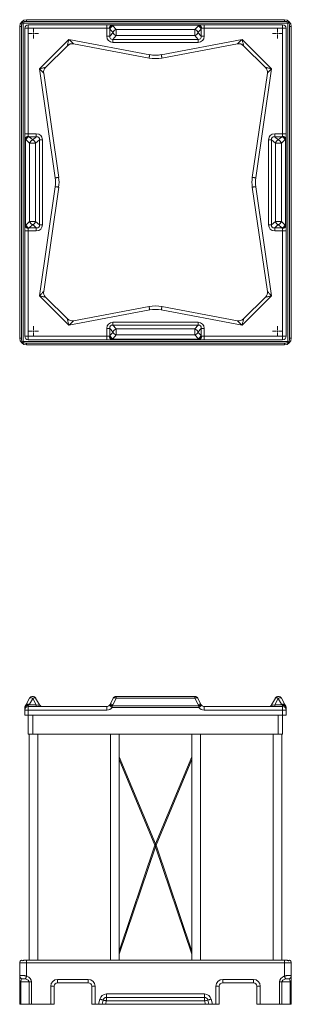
# Model space of a CAD drawing. Header units: inches. Extents: x 71 to 274, y 27 to 189.
# Tile 1 of 4: x 71 to 110, y 27 to 170. Entities that reach past the tile are written whole.
import ezdxf

# ---------------------------------------------------------------- set-up
doc = ezdxf.new("R2010")
doc.units = ezdxf.units.IN
doc.header["$MEASUREMENT"] = 0

# ---------------------------------------------------------------- blocks, each defined once
blk = doc.blocks.new('SW_CENTERMARKSYMBOL_0')
at = {"color": 0, "linetype": 'Continuous', "lineweight": 0}
for p, q in [((-0.2, 0), (-0.72, 0)), ((0, 0), (-0.1, 0)), ((0, 0.2), (0, 0.72)), ((0, 0), (0, 0.1)), ((0, 0), (0, -0.1)), ((0, 0), (0.1, 0)), ((0.2, 0), (0.72, 0)), ((0, -0.2), (0, -0.72))]:
    blk.add_line(p, q, dxfattribs=at)
blk = doc.blocks.new('SW_CENTERMARKSYMBOL_1')
at = {"color": 0, "linetype": 'Continuous', "lineweight": 0}
for p, q in [((-0.2, 0), (-0.72, 0)), ((0, 0), (-0.1, 0)), ((0, 0.2), (0, 0.72)), ((0, 0), (0, 0.1)), ((0, 0), (0, -0.1)), ((0, 0), (0.1, 0)), ((0.2, 0), (0.72, 0)), ((0, -0.2), (0, -0.72))]:
    blk.add_line(p, q, dxfattribs=at)
blk = doc.blocks.new('SW_CENTERMARKSYMBOL_2')
at = {"color": 0, "linetype": 'Continuous', "lineweight": 0}
for p, q in [((-0.2, 0), (-0.72, 0)), ((0, 0), (-0.1, 0)), ((0, 0.2), (0, 0.72)), ((0, 0), (0, 0.1)), ((0, 0), (0, -0.1)), ((0, 0), (0.1, 0)), ((0.2, 0), (0.72, 0)), ((0, -0.2), (0, -0.72))]:
    blk.add_line(p, q, dxfattribs=at)
blk = doc.blocks.new('SW_CENTERMARKSYMBOL_3')
at = {"color": 0, "linetype": 'Continuous', "lineweight": 0}
for p, q in [((-0.2, 0), (-0.72, 0)), ((0, 0), (-0.1, 0)), ((0, 0.2), (0, 0.72)), ((0, 0), (0, 0.1)), ((0, 0), (0, -0.1)), ((0, 0), (0.1, 0)), ((0.2, 0), (0.72, 0)), ((0, -0.2), (0, -0.72))]:
    blk.add_line(p, q, dxfattribs=at)

msp = doc.modelspace()

# ---------------------------------------------------------------- linework, layer by layer
at = {"color": 7, "linetype": 'Continuous', "lineweight": 15}
for p, q in [((71.89, 170.25), (71.89, 170.5)), ((71.89, 170.5), (109.27, 170.5)), ((109.27, 170.25), (71.89, 170.25)), ((109.27, 170.25), (109.27, 170.5)), ((70.89, 169.5), (71.14, 169.5)), ((70.89, 124.25), (70.89, 169.5)), ((71.14, 124.25), (71.14, 169.5)), ((71.39, 170), (71.27, 170.12)), ((109.77, 170), (71.39, 170)), ((71.39, 170), (71.39, 123.75)), ((71.64, 153.93), (71.64, 169.25)), ((72.14, 169.25), (71.64, 169.25)), ((72.14, 169.25), (72.14, 169.75)), ((72.14, 169.75), (83.52, 169.75)), ((83.52, 169.25), (72.14, 169.25)), ((72.14, 169.25), (72.14, 153.93)), ((83.52, 169.25), (83.52, 169.75)), ((83.52, 169.75), (84.3, 169.75)), ((83.52, 168.1), (83.52, 169.25)), ((83.52, 169.25), (83.91, 169.25)), ((84.43, 168.62), (83.97, 169.14)), ((83.97, 169.14), (83.97, 168.1)), ((84.3, 169.68), (84.3, 169.75)), ((84.3, 169.75), (96.86, 169.75)), ((96.86, 169.68), (84.3, 169.68)), ((84.42, 169.58), (84.88, 169.06)), ((84.88, 168.19), (84.88, 169.06)), ((84.88, 169.06), (96.28, 169.06)), ((96.75, 169.58), (96.28, 169.06)), ((96.28, 168.19), (96.28, 169.06)), ((96.73, 168.62), (97.19, 169.14)), ((96.86, 169.68), (96.86, 169.75)), ((97.64, 169.75), (96.86, 169.75)), ((97.19, 169.14), (97.19, 168.1)), ((97.64, 169.25), (97.25, 169.25)), ((97.64, 169.25), (97.64, 169.75)), ((109.02, 169.75), (97.64, 169.75)), ((97.64, 168.1), (97.64, 169.25)), ((97.64, 169.25), (109.02, 169.25)), ((109.02, 169.25), (109.02, 169.75)), ((109.02, 169.25), (109.02, 153.93)), ((109.02, 169.25), (109.52, 169.25)), ((109.52, 153.93), (109.52, 169.25)), ((109.77, 170), (109.77, 123.75)), ((110.27, 169.5), (110.02, 169.5)), ((110.02, 124.25), (110.02, 169.5)), ((110.27, 124.25), (110.27, 169.5)), ((73.76, 163.38), (78.02, 167.64)), ((78.02, 167.64), (89.74, 165.41)), ((83.52, 168.1), (83.97, 168.1)), ((83.97, 168.1), (84.43, 168.62)), ((84.88, 168.19), (84.39, 167.64)), ((84.39, 167.64), (96.77, 167.64)), ((84.39, 167.2), (84.39, 167.64)), ((96.28, 168.19), (84.88, 168.19)), ((103.14, 167.64), (91.42, 165.41)), ((96.28, 168.19), (96.77, 167.64)), ((97.19, 168.1), (96.73, 168.62)), ((96.77, 167.2), (96.77, 167.64)), ((97.64, 168.1), (97.19, 168.1)), ((107.4, 163.38), (103.14, 167.64)), ((77.81, 166.72), (74.65, 163.56)), ((89.65, 164.92), (78.7, 167)), ((96.77, 167.2), (84.39, 167.2)), ((91.51, 164.92), (102.46, 167)), ((103.35, 166.72), (106.51, 163.56)), ((76.05, 147.51), (73.76, 163.38)), ((105.12, 147.51), (107.4, 163.38)), ((74.37, 162.71), (76.54, 147.58)), ((106.8, 162.71), (104.62, 147.58)), ((72.14, 153.93), (71.64, 153.93)), ((71.64, 153.16), (71.64, 153.93)), ((71.64, 153.16), (71.71, 153.16)), ((71.64, 140.59), (71.64, 153.16)), ((71.71, 153.16), (71.71, 140.59)), ((72.14, 153.93), (72.14, 153.54)), ((72.14, 153.93), (73.29, 153.93)), ((72.25, 153.48), (72.77, 153.02)), ((73.29, 153.48), (72.25, 153.48)), ((72.77, 153.02), (73.29, 153.48)), ((73.29, 153.93), (73.29, 153.48)), ((107.87, 153.93), (107.87, 153.48)), ((109.02, 153.93), (107.87, 153.93)), ((108.39, 153.02), (107.87, 153.48)), ((107.87, 153.48), (108.91, 153.48)), ((108.91, 153.48), (108.39, 153.02)), ((109.02, 153.93), (109.02, 153.54)), ((109.02, 153.93), (109.52, 153.93)), ((109.45, 153.16), (109.45, 140.59)), ((109.52, 153.16), (109.45, 153.16)), ((109.52, 153.16), (109.52, 153.93)), ((109.52, 140.59), (109.52, 153.16)), ((72.33, 152.57), (71.81, 153.04)), ((72.33, 152.57), (73.2, 152.57)), ((72.33, 141.17), (72.33, 152.57)), ((73.75, 153.06), (73.2, 152.57)), ((73.2, 152.57), (73.2, 141.17)), ((73.75, 140.69), (73.75, 153.06)), ((74.19, 153.06), (73.75, 153.06)), ((74.19, 153.06), (74.19, 140.69)), ((106.98, 153.06), (107.41, 153.06)), ((106.98, 153.06), (106.98, 140.69)), ((107.41, 153.06), (107.96, 152.57)), ((107.41, 140.69), (107.41, 153.06)), ((108.83, 152.57), (107.96, 152.57)), ((107.96, 152.57), (107.96, 141.17)), ((108.83, 152.57), (109.35, 153.04)), ((108.83, 141.17), (108.83, 152.57)), ((76.05, 146.23), (73.76, 130.36)), ((74.37, 131.03), (76.54, 146.16)), ((106.8, 131.03), (104.62, 146.16)), ((105.12, 146.23), (107.4, 130.36)), ((71.64, 140.59), (71.71, 140.59)), ((71.64, 140.59), (71.64, 139.81)), ((72.33, 141.17), (71.81, 140.71)), ((72.14, 139.81), (72.14, 140.2)), ((72.25, 140.26), (72.77, 140.72)), ((73.29, 140.26), (72.25, 140.26)), ((72.33, 141.17), (73.2, 141.17)), ((72.77, 140.72), (73.29, 140.26)), ((73.75, 140.69), (73.2, 141.17)), ((73.29, 139.81), (73.29, 140.26)), ((74.19, 140.69), (73.75, 140.69)), ((106.98, 140.69), (107.41, 140.69)), ((107.41, 140.69), (107.96, 141.17)), ((108.39, 140.72), (107.87, 140.26)), ((107.87, 140.26), (108.91, 140.26)), ((107.87, 139.81), (107.87, 140.26)), ((108.83, 141.17), (107.96, 141.17)), ((108.91, 140.26), (108.39, 140.72)), ((108.83, 141.17), (109.35, 140.71)), ((109.02, 139.81), (109.02, 140.2)), ((109.52, 140.59), (109.45, 140.59)), ((109.52, 140.59), (109.52, 139.81)), ((72.14, 139.81), (71.64, 139.81)), ((71.64, 139.81), (71.64, 124.5)), ((72.14, 139.81), (73.29, 139.81)), ((72.14, 124.5), (72.14, 139.81)), ((109.02, 139.81), (107.87, 139.81)), ((109.02, 139.81), (109.52, 139.81)), ((109.02, 124.5), (109.02, 139.81)), ((109.52, 139.81), (109.52, 124.5)), ((73.76, 130.36), (78.02, 126.11)), ((77.81, 127.02), (74.65, 130.18)), ((107.4, 130.36), (103.14, 126.11)), ((103.35, 127.02), (106.51, 130.18)), ((89.65, 128.82), (78.7, 126.75)), ((91.51, 128.82), (102.46, 126.75)), ((78.02, 126.11), (89.74, 128.33)), ((103.14, 126.11), (91.42, 128.33)), ((84.39, 126.54), (84.39, 126.1)), ((96.77, 126.54), (84.39, 126.54)), ((84.88, 125.56), (84.39, 126.1)), ((84.39, 126.1), (96.77, 126.1)), ((96.28, 125.56), (96.77, 126.1)), ((96.77, 126.54), (96.77, 126.1)), ((72.14, 124.5), (71.64, 124.5)), ((83.52, 124.5), (72.14, 124.5)), ((72.14, 124.5), (72.14, 124)), ((83.52, 125.64), (83.97, 125.64)), ((83.52, 125.64), (83.52, 124.5)), ((83.52, 124.5), (83.91, 124.5)), ((83.52, 124.5), (83.52, 124)), ((83.97, 125.64), (84.43, 125.12)), ((83.97, 124.6), (83.97, 125.64)), ((84.43, 125.12), (83.97, 124.6)), ((84.42, 124.16), (84.88, 124.69)), ((96.28, 125.56), (84.88, 125.56)), ((84.88, 125.56), (84.88, 124.69)), ((84.88, 124.69), (96.28, 124.69)), ((96.28, 125.56), (96.28, 124.69)), ((96.75, 124.16), (96.28, 124.69)), ((97.19, 125.64), (96.73, 125.12)), ((96.73, 125.12), (97.19, 124.6)), ((97.19, 124.6), (97.19, 125.64)), ((97.64, 125.64), (97.19, 125.64)), ((97.64, 124.5), (97.25, 124.5)), ((97.64, 125.64), (97.64, 124.5)), ((97.64, 124.5), (97.64, 124)), ((97.64, 124.5), (109.02, 124.5)), ((109.02, 124.5), (109.52, 124.5)), ((109.02, 124.5), (109.02, 124)), ((70.89, 124.25), (71.14, 124.25)), ((109.77, 123.75), (71.39, 123.75)), ((71.89, 123.5), (71.89, 123.25)), ((109.27, 123.5), (71.89, 123.5)), ((71.89, 123.25), (109.27, 123.25)), ((72.14, 124), (83.52, 124)), ((83.52, 124), (84.3, 124)), ((96.86, 124.06), (84.3, 124.06)), ((84.3, 124.06), (84.3, 124)), ((84.3, 124), (96.86, 124)), ((96.86, 124.06), (96.86, 124)), ((97.64, 124), (96.86, 124)), ((109.02, 124), (97.64, 124)), ((109.27, 123.5), (109.27, 123.25)), ((110.27, 124.25), (110.02, 124.25)), ((72.33, 71.92), (71.81, 70.99)), ((72.25, 70.97), (72.77, 71.9)), ((72.77, 71.9), (73.29, 70.97)), ((73.75, 70.95), (73.2, 71.92)), ((84.43, 71.9), (83.97, 70.97)), ((84.42, 70.99), (84.88, 71.92)), ((96.28, 72.18), (84.88, 72.18)), ((84.88, 71.92), (96.28, 71.92)), ((96.75, 70.99), (96.28, 71.92)), ((96.73, 71.9), (97.19, 70.97)), ((107.41, 70.95), (107.96, 71.92)), ((108.39, 71.9), (107.87, 70.97)), ((108.91, 70.97), (108.39, 71.9)), ((108.83, 71.92), (109.35, 70.99)), ((71.64, 70.57), (71.64, 70.2)), ((71.64, 70.2), (72.14, 70.2)), ((71.64, 70.2), (71.64, 69.45)), ((72.14, 70.7), (72.14, 70.88)), ((72.14, 70.7), (72.14, 70.2)), ((83.52, 70.7), (72.14, 70.7)), ((72.14, 69.45), (72.14, 70.2)), ((72.14, 70.2), (83.52, 70.2)), ((73.29, 70.97), (72.25, 70.97)), ((73.29, 70.7), (73.29, 70.97)), ((83.52, 70.7), (83.52, 70.2)), ((84.3, 70.81), (84.3, 70.57)), ((96.86, 70.81), (84.3, 70.81)), ((84.3, 70.57), (96.86, 70.57)), ((96.86, 70.81), (96.86, 70.57)), ((97.64, 70.7), (109.02, 70.7)), ((97.64, 70.7), (97.64, 70.2)), ((109.02, 70.2), (97.64, 70.2)), ((107.87, 70.7), (107.87, 70.97)), ((107.87, 70.97), (108.91, 70.97)), ((109.02, 70.7), (109.02, 70.88)), ((109.02, 70.7), (109.02, 70.2)), ((109.02, 69.45), (109.02, 70.2)), ((109.52, 70.2), (109.02, 70.2)), ((109.52, 70.57), (109.52, 70.2)), ((109.52, 70.2), (109.52, 69.45)), ((71.64, 69.45), (72.14, 69.45)), ((72.14, 69.45), (109.02, 69.45)), ((72.14, 69.45), (72.14, 66.7)), ((72.77, 66.7), (72.77, 69.45)), ((108.39, 66.7), (108.39, 69.45)), ((109.52, 69.45), (109.02, 69.45)), ((109.02, 69.45), (109.02, 66.7)), ((72.14, 66.7), (72.77, 66.7)), ((72.27, 66.7), (72.27, 33.88)), ((108.39, 66.7), (72.77, 66.7)), ((73.52, 33.88), (73.52, 66.7)), ((84.06, 66.7), (84.06, 33.88)), ((85.31, 63.39), (85.31, 66.7)), ((95.85, 66.7), (95.85, 63.39)), ((97.1, 33.88), (97.1, 66.7)), ((107.64, 66.7), (107.64, 33.88)), ((109.02, 66.7), (108.39, 66.7)), ((108.89, 33.88), (108.89, 66.7)), ((90.58, 50.77), (85.31, 63.39)), ((85.31, 35.18), (85.31, 63)), ((85.31, 63), (90.5, 50.57)), ((95.85, 63.39), (90.58, 50.77)), ((90.66, 50.57), (95.85, 63)), ((95.85, 63), (95.85, 35.18)), ((90.5, 50.57), (85.31, 35.18)), ((85.31, 34.71), (90.58, 50.34)), ((90.58, 50.77), (90.58, 50.57)), ((90.58, 50.57), (90.58, 50.34)), ((90.58, 50.34), (95.85, 34.71)), ((95.85, 35.18), (90.66, 50.57)), ((85.31, 33.88), (85.31, 34.71)), ((95.85, 34.71), (95.85, 33.88)), ((70.89, 33.45), (71.89, 33.45)), ((70.89, 33.45), (70.89, 31.56)), ((71.89, 33.88), (71.89, 33.45)), ((109.27, 33.88), (71.89, 33.88)), ((71.89, 31.56), (71.89, 33.45)), ((71.89, 33.45), (109.27, 33.45)), ((109.27, 33.88), (109.27, 33.45)), ((109.27, 31.56), (109.27, 33.45)), ((110.27, 33.45), (109.27, 33.45)), ((110.27, 33.45), (110.27, 31.56)), ((70.89, 31.56), (70.89, 30.7)), ((110.27, 31.56), (110.27, 30.7)), ((71.04, 30.7), (70.89, 30.7)), ((70.89, 30.7), (70.89, 27.45)), ((71.04, 30.7), (72.25, 30.7)), ((71.04, 27.45), (71.04, 30.7)), ((72.25, 30.7), (72.25, 27.45)), ((72.6, 30.7), (72.25, 30.7)), ((72.6, 27.45), (72.6, 30.7)), ((75.39, 30.07), (75.39, 27.45)), ((75.89, 30.07), (75.39, 30.07)), ((75.89, 27.45), (75.89, 30.07)), ((80.83, 31.07), (76.39, 31.07)), ((76.39, 31.07), (76.39, 30.57)), ((76.39, 30.57), (80.83, 30.57)), ((80.83, 31.07), (80.83, 30.57)), ((81.33, 30.07), (81.33, 27.45)), ((81.83, 30.07), (81.33, 30.07)), ((81.83, 27.45), (81.83, 30.07)), ((99.33, 27.45), (99.33, 30.07)), ((99.33, 30.07), (99.83, 30.07)), ((99.83, 30.07), (99.83, 27.45)), ((100.33, 31.07), (104.77, 31.07)), ((100.33, 31.07), (100.33, 30.57)), ((104.77, 30.57), (100.33, 30.57)), ((104.77, 31.07), (104.77, 30.57)), ((105.27, 27.45), (105.27, 30.07)), ((105.27, 30.07), (105.77, 30.07)), ((105.77, 30.07), (105.77, 27.45)), ((108.56, 27.45), (108.56, 30.7)), ((108.56, 30.7), (108.91, 30.7)), ((108.91, 30.7), (108.91, 27.45)), ((110.12, 30.7), (108.91, 30.7)), ((110.12, 27.45), (110.12, 30.7)), ((110.12, 30.7), (110.27, 30.7)), ((110.27, 30.7), (110.27, 27.45)), ((97.69, 28.95), (83.47, 28.95)), ((83.47, 28.95), (83.47, 28.45)), ((97.69, 28.95), (97.69, 28.45)), ((70.89, 27.45), (71.04, 27.45)), ((72.25, 27.45), (71.04, 27.45)), ((72.25, 27.45), (72.6, 27.45)), ((72.6, 27.45), (75.39, 27.45)), ((75.39, 27.45), (75.89, 27.45)), ((81.33, 27.45), (81.83, 27.45)), ((81.83, 27.45), (82.32, 27.45)), ((82.5, 28.19), (82.32, 27.45)), ((82.32, 27.45), (82.83, 27.45)), ((82.83, 27.45), (82.99, 28.07)), ((82.83, 27.45), (83.35, 27.45)), ((83.35, 27.45), (83.47, 27.95)), ((97.82, 27.45), (83.35, 27.45)), ((83.47, 28.45), (97.69, 28.45)), ((83.47, 28.45), (83.47, 27.95)), ((83.47, 27.95), (97.69, 27.95)), ((97.69, 28.45), (97.69, 27.95)), ((97.82, 27.45), (97.69, 27.95)), ((98.33, 27.45), (97.82, 27.45)), ((98.33, 27.45), (98.18, 28.07)), ((98.85, 27.45), (98.33, 27.45)), ((98.66, 28.19), (98.85, 27.45)), ((99.33, 27.45), (98.85, 27.45)), ((99.83, 27.45), (99.33, 27.45)), ((105.77, 27.45), (105.27, 27.45)), ((108.56, 27.45), (105.77, 27.45)), ((108.91, 27.45), (108.56, 27.45)), ((108.91, 27.45), (110.12, 27.45)), ((110.27, 27.45), (110.12, 27.45))]:
    msp.add_line(p, q, dxfattribs=at)
at = {"color": 8, "linetype": 'Continuous', "lineweight": 15}
for p, q in [((84.88, 72.18), (84.88, 71.92)), ((96.28, 72.18), (96.28, 71.92))]:
    msp.add_line(p, q, dxfattribs=at)
at = {"color": 7, "linetype": 'Continuous', "lineweight": 15, "flags": 128}
for points in [[(83.91, 169.25), (83.92, 169.33), (83.93, 169.42), (83.96, 169.5), (84, 169.57), (84.05, 169.63), (84.1, 169.68), (84.16, 169.72), (84.23, 169.74), (84.3, 169.75)], [(97.25, 169.25), (97.25, 169.33), (97.23, 169.42), (97.2, 169.5), (97.16, 169.57), (97.11, 169.63), (97.06, 169.68), (97, 169.72), (96.93, 169.74), (96.86, 169.75)], [(109.77, 170), (109.77, 170), (109.79, 170.02), (109.81, 170.04), (109.85, 170.08), (109.89, 170.12)], [(77.81, 166.72), (77.81, 166.73), (77.82, 166.75), (77.83, 166.79), (77.84, 166.84), (77.85, 166.91), (77.87, 166.99), (77.89, 167.08), (77.91, 167.18), (77.94, 167.29), (77.96, 167.4), (77.99, 167.52), (78.02, 167.64)], [(78.02, 167.64), (78.11, 167.55), (78.19, 167.47), (78.28, 167.39), (78.36, 167.32), (78.43, 167.25), (78.5, 167.18), (78.56, 167.13), (78.61, 167.08), (78.65, 167.05), (78.68, 167.02), (78.7, 167), (78.7, 167)], [(103.14, 167.64), (103.05, 167.55), (102.97, 167.47), (102.88, 167.39), (102.8, 167.32), (102.73, 167.25), (102.66, 167.18), (102.6, 167.13), (102.55, 167.08), (102.51, 167.05), (102.48, 167.02), (102.46, 167), (102.46, 167)], [(103.35, 166.72), (103.35, 166.73), (103.34, 166.75), (103.34, 166.79), (103.32, 166.84), (103.31, 166.91), (103.29, 166.99), (103.27, 167.08), (103.25, 167.18), (103.22, 167.29), (103.2, 167.4), (103.17, 167.52), (103.14, 167.64)], [(89.65, 164.92), (89.65, 164.93), (89.66, 164.95), (89.66, 164.99), (89.67, 165.04), (89.68, 165.1), (89.7, 165.17), (89.71, 165.25), (89.73, 165.33), (89.74, 165.41)], [(91.42, 165.41), (91.43, 165.33), (91.45, 165.25), (91.46, 165.17), (91.48, 165.1), (91.49, 165.04), (91.5, 164.99), (91.51, 164.95), (91.51, 164.93), (91.51, 164.92)], [(73.76, 163.38), (73.88, 163.41), (73.99, 163.43), (74.1, 163.45), (74.21, 163.47), (74.3, 163.49), (74.39, 163.51), (74.47, 163.52), (74.53, 163.54), (74.58, 163.55), (74.62, 163.55), (74.64, 163.56), (74.65, 163.56)], [(74.37, 162.71), (74.36, 162.72), (74.35, 162.73), (74.32, 162.76), (74.29, 162.8), (74.24, 162.85), (74.19, 162.91), (74.13, 162.97), (74.07, 163.05), (73.99, 163.13), (73.92, 163.21), (73.84, 163.3), (73.76, 163.38)], [(107.4, 163.38), (107.28, 163.41), (107.17, 163.43), (107.06, 163.45), (106.95, 163.47), (106.86, 163.49), (106.77, 163.51), (106.7, 163.52), (106.63, 163.54), (106.58, 163.55), (106.54, 163.55), (106.52, 163.56), (106.51, 163.56)], [(106.8, 162.71), (106.8, 162.72), (106.82, 162.73), (106.84, 162.76), (106.88, 162.8), (106.92, 162.85), (106.97, 162.91), (107.03, 162.97), (107.1, 163.05), (107.17, 163.13), (107.24, 163.21), (107.32, 163.3), (107.4, 163.38)], [(71.64, 153.16), (71.65, 153.22), (71.67, 153.29), (71.71, 153.35), (71.76, 153.4), (71.82, 153.45), (71.89, 153.49), (71.97, 153.52), (72.06, 153.54), (72.14, 153.54)], [(109.52, 153.16), (109.51, 153.22), (109.49, 153.29), (109.45, 153.35), (109.4, 153.4), (109.34, 153.45), (109.27, 153.49), (109.19, 153.52), (109.11, 153.54), (109.02, 153.54)], [(76.05, 147.51), (76.13, 147.52), (76.22, 147.54), (76.29, 147.55), (76.36, 147.56), (76.43, 147.57), (76.47, 147.57), (76.51, 147.58), (76.53, 147.58), (76.54, 147.58)], [(104.62, 147.58), (104.63, 147.58), (104.65, 147.58), (104.69, 147.57), (104.74, 147.57), (104.8, 147.56), (104.87, 147.55), (104.95, 147.54), (105.03, 147.52), (105.12, 147.51)], [(76.54, 146.16), (76.53, 146.16), (76.51, 146.16), (76.47, 146.17), (76.43, 146.18), (76.36, 146.19), (76.29, 146.2), (76.22, 146.21), (76.13, 146.22), (76.05, 146.23)], [(105.12, 146.23), (105.03, 146.22), (104.95, 146.21), (104.87, 146.2), (104.8, 146.19), (104.74, 146.18), (104.69, 146.17), (104.65, 146.16), (104.63, 146.16), (104.62, 146.16)], [(71.64, 140.59), (71.65, 140.52), (71.67, 140.46), (71.71, 140.39), (71.76, 140.34), (71.82, 140.29), (71.89, 140.25), (71.97, 140.22), (72.06, 140.21), (72.14, 140.2)], [(109.52, 140.59), (109.51, 140.52), (109.49, 140.46), (109.45, 140.39), (109.4, 140.34), (109.34, 140.29), (109.27, 140.25), (109.19, 140.22), (109.11, 140.21), (109.02, 140.2)], [(74.37, 131.03), (74.36, 131.03), (74.35, 131.01), (74.32, 130.98), (74.29, 130.94), (74.24, 130.89), (74.19, 130.84), (74.13, 130.77), (74.07, 130.7), (73.99, 130.62), (73.92, 130.54), (73.84, 130.45), (73.76, 130.36)], [(73.76, 130.36), (73.88, 130.34), (73.99, 130.32), (74.1, 130.29), (74.21, 130.27), (74.3, 130.25), (74.39, 130.24), (74.47, 130.22), (74.53, 130.21), (74.58, 130.2), (74.62, 130.19), (74.64, 130.19), (74.65, 130.18)], [(107.4, 130.36), (107.28, 130.34), (107.17, 130.32), (107.06, 130.29), (106.95, 130.27), (106.86, 130.25), (106.77, 130.24), (106.7, 130.22), (106.63, 130.21), (106.58, 130.2), (106.54, 130.19), (106.52, 130.19), (106.51, 130.18)], [(106.8, 131.03), (106.8, 131.03), (106.82, 131.01), (106.84, 130.98), (106.88, 130.94), (106.92, 130.89), (106.97, 130.84), (107.03, 130.77), (107.1, 130.7), (107.17, 130.62), (107.24, 130.54), (107.32, 130.45), (107.4, 130.36)], [(89.74, 128.33), (89.73, 128.41), (89.71, 128.5), (89.7, 128.58), (89.68, 128.65), (89.67, 128.71), (89.66, 128.75), (89.66, 128.79), (89.65, 128.81), (89.65, 128.82)], [(91.51, 128.82), (91.51, 128.81), (91.51, 128.79), (91.5, 128.75), (91.49, 128.71), (91.48, 128.65), (91.46, 128.58), (91.45, 128.5), (91.43, 128.41), (91.42, 128.33)], [(77.81, 127.02), (77.81, 127.01), (77.82, 126.99), (77.83, 126.95), (77.84, 126.9), (77.85, 126.83), (77.87, 126.75), (77.89, 126.66), (77.91, 126.57), (77.94, 126.46), (77.96, 126.34), (77.99, 126.23), (78.02, 126.11)], [(78.02, 126.11), (78.11, 126.19), (78.19, 126.27), (78.28, 126.35), (78.36, 126.43), (78.43, 126.5), (78.5, 126.56), (78.56, 126.62), (78.61, 126.66), (78.65, 126.7), (78.68, 126.73), (78.7, 126.74), (78.7, 126.75)], [(103.14, 126.11), (103.05, 126.19), (102.97, 126.27), (102.88, 126.35), (102.8, 126.43), (102.73, 126.5), (102.66, 126.56), (102.6, 126.62), (102.55, 126.66), (102.51, 126.7), (102.48, 126.73), (102.46, 126.74), (102.46, 126.75)], [(103.35, 127.02), (103.35, 127.01), (103.34, 126.99), (103.34, 126.95), (103.32, 126.9), (103.31, 126.83), (103.29, 126.75), (103.27, 126.66), (103.25, 126.57), (103.22, 126.46), (103.2, 126.34), (103.17, 126.23), (103.14, 126.11)], [(83.91, 124.5), (83.92, 124.41), (83.93, 124.33), (83.96, 124.25), (84, 124.18), (84.05, 124.11), (84.1, 124.06), (84.16, 124.03), (84.23, 124), (84.3, 124)], [(97.25, 124.5), (97.25, 124.41), (97.23, 124.33), (97.2, 124.25), (97.16, 124.18), (97.11, 124.11), (97.06, 124.06), (97, 124.03), (96.93, 124), (96.86, 124)], [(71.39, 123.75), (71.39, 123.74), (71.37, 123.73), (71.35, 123.7), (71.31, 123.67), (71.27, 123.63)], [(109.77, 123.75), (109.77, 123.74), (109.79, 123.73), (109.81, 123.7), (109.85, 123.67), (109.89, 123.63)], [(72.77, 71.9), (72.69, 71.93), (72.62, 71.95), (72.55, 71.97), (72.49, 71.98), (72.43, 71.98), (72.39, 71.97), (72.36, 71.95), (72.33, 71.92)], [(72.77, 71.9), (72.84, 71.93), (72.92, 71.95), (72.98, 71.97), (73.05, 71.98), (73.1, 71.98), (73.15, 71.97), (73.18, 71.95), (73.2, 71.92)], [(84.43, 71.9), (84.46, 71.93), (84.49, 71.95), (84.54, 71.97), (84.59, 71.98), (84.66, 71.98), (84.73, 71.97), (84.8, 71.95), (84.88, 71.92)], [(96.73, 71.9), (96.71, 71.93), (96.67, 71.95), (96.62, 71.97), (96.57, 71.98), (96.5, 71.98), (96.43, 71.97), (96.36, 71.95), (96.28, 71.92)], [(108.39, 71.9), (108.32, 71.93), (108.25, 71.95), (108.18, 71.97), (108.11, 71.98), (108.06, 71.98), (108.01, 71.97), (107.98, 71.95), (107.96, 71.92)], [(108.39, 71.9), (108.47, 71.93), (108.54, 71.95), (108.61, 71.97), (108.67, 71.98), (108.73, 71.98), (108.77, 71.97), (108.81, 71.95), (108.83, 71.92)], [(71.64, 70.57), (71.65, 70.62), (71.67, 70.67), (71.71, 70.72), (71.76, 70.77), (71.82, 70.81), (71.89, 70.84), (71.97, 70.86), (72.06, 70.88), (72.14, 70.88)], [(71.81, 70.99), (71.77, 70.93), (71.74, 70.87), (71.71, 70.81)], [(72.14, 70.88), (72.07, 70.9), (72, 70.91), (71.94, 70.92), (71.87, 70.91), (71.82, 70.9), (71.77, 70.88), (71.73, 70.85), (71.71, 70.81)], [(71.81, 70.99), (71.83, 71.02), (71.87, 71.04), (71.91, 71.05), (71.97, 71.05), (72.03, 71.04), (72.1, 71.03), (72.17, 71), (72.25, 70.97)], [(72.14, 70.88), (72.18, 70.91), (72.21, 70.94), (72.25, 70.97)], [(83.91, 70.88), (83.93, 70.9), (83.97, 70.91), (84.01, 70.92), (84.06, 70.91), (84.11, 70.9), (84.17, 70.88), (84.23, 70.85), (84.3, 70.81)], [(83.91, 70.88), (83.92, 70.88), (83.93, 70.86), (83.96, 70.84), (84, 70.81), (84.05, 70.77), (84.1, 70.72), (84.16, 70.67), (84.23, 70.62), (84.3, 70.57)], [(83.97, 70.97), (83.99, 71), (84.03, 71.03), (84.07, 71.04), (84.13, 71.05), (84.19, 71.05), (84.26, 71.04), (84.34, 71.02), (84.42, 70.99)], [(97.19, 70.97), (97.17, 71), (97.13, 71.03), (97.09, 71.04), (97.03, 71.05), (96.97, 71.05), (96.9, 71.04), (96.82, 71.02), (96.75, 70.99)], [(97.25, 70.88), (97.23, 70.9), (97.19, 70.91), (97.15, 70.92), (97.1, 70.91), (97.05, 70.9), (96.99, 70.88), (96.93, 70.85), (96.86, 70.81)], [(97.25, 70.88), (97.25, 70.88), (97.23, 70.86), (97.2, 70.84), (97.16, 70.81), (97.11, 70.77), (97.06, 70.72), (97, 70.67), (96.93, 70.62), (96.86, 70.57)], [(109.35, 70.99), (109.33, 71.02), (109.29, 71.04), (109.25, 71.05), (109.19, 71.05), (109.13, 71.04), (109.06, 71.03), (108.99, 71), (108.91, 70.97)], [(109.02, 70.88), (108.99, 70.91), (108.95, 70.94), (108.91, 70.97)], [(109.02, 70.88), (109.09, 70.9), (109.16, 70.91), (109.23, 70.92), (109.29, 70.91), (109.34, 70.9), (109.39, 70.88), (109.43, 70.85), (109.45, 70.81)], [(109.52, 70.57), (109.51, 70.62), (109.49, 70.67), (109.45, 70.72), (109.4, 70.77), (109.34, 70.81), (109.27, 70.84), (109.19, 70.86), (109.11, 70.88), (109.02, 70.88)], [(109.35, 70.99), (109.39, 70.93), (109.42, 70.87), (109.45, 70.81)], [(90.58, 50.57), (90.57, 50.57), (90.55, 50.57), (90.54, 50.57), (90.53, 50.57), (90.52, 50.57), (90.51, 50.57), (90.5, 50.57), (90.5, 50.57), (90.5, 50.57)], [(90.58, 50.57), (90.59, 50.57), (90.61, 50.57), (90.62, 50.57), (90.63, 50.57), (90.64, 50.57), (90.65, 50.57), (90.66, 50.57), (90.66, 50.57), (90.66, 50.57)], [(71.72, 31.13), (71.73, 31.16), (71.74, 31.2), (71.76, 31.25), (71.79, 31.3), (71.81, 31.36), (71.84, 31.42), (71.86, 31.49), (71.89, 31.56)], [(109.45, 31.13), (109.43, 31.16), (109.42, 31.2), (109.4, 31.25), (109.38, 31.3), (109.35, 31.36), (109.32, 31.42), (109.3, 31.49), (109.27, 31.56)], [(82.99, 28.07), (82.98, 28.07), (82.96, 28.08), (82.92, 28.08), (82.87, 28.1), (82.81, 28.11), (82.74, 28.13), (82.67, 28.15), (82.59, 28.17), (82.5, 28.19)], [(83.47, 27.95), (83.39, 27.97), (83.31, 27.99), (83.23, 28.01), (83.16, 28.02), (83.1, 28.04), (83.05, 28.05), (83.02, 28.06), (82.99, 28.07), (82.99, 28.07)], [(97.69, 27.95), (97.77, 27.97), (97.86, 27.99), (97.93, 28.01), (98, 28.02), (98.06, 28.04), (98.11, 28.05), (98.15, 28.06), (98.17, 28.07), (98.18, 28.07)], [(98.18, 28.07), (98.18, 28.07), (98.2, 28.08), (98.24, 28.08), (98.29, 28.1), (98.35, 28.11), (98.42, 28.13), (98.49, 28.15), (98.58, 28.17), (98.66, 28.19)]]:
    msp.add_lwpolyline(points, dxfattribs=at)
at = {"color": 7, "linetype": 'Continuous', "lineweight": 15}
for centre, radius, start, end in [((71.89, 169.5), 1, 90, 180), ((109.27, 169.5), 1, 0, 90), ((72.14, 169.25), 0.5, 90, 180), ((84.54, 169.08), 0.651, 111.7262, 164.9283), ((84.55, 169), 0.596, 102.6907, 165.8265), ((85.01, 168.48), 0.596, 102.6908, 165.8266), ((96.15, 168.48), 0.596, 14.1735, 77.3091), ((96.61, 169), 0.596, 14.1735, 77.3091), ((96.62, 169.08), 0.651, 15.0716, 68.2736), ((109.02, 169.25), 0.5, 0, 90), ((85.01, 168.77), 0.596, 194.1734, 257.3092), ((96.15, 168.77), 0.596, 282.6908, 345.8265), ((78.52, 166.01), 1, 79.2734, 135), ((102.64, 166.01), 1, 45, 100.7266), ((90.58, 169.84), 5, 259.2734, 280.7266), ((90.58, 169.84), 4.5, 259.2734, 280.7266), ((75.36, 162.85), 1, 135, 188.1813), ((105.81, 162.85), 1, 351.8187, 45), ((72.31, 152.91), 0.651, 105.0716, 158.274), ((72.39, 152.91), 0.596, 104.1733, 167.3094), ((108.77, 152.91), 0.596, 12.6907, 75.8266), ((108.85, 152.91), 0.651, 21.7261, 74.9283), ((72.91, 152.44), 0.596, 104.1732, 167.3095), ((72.62, 152.44), 0.596, 12.6905, 75.8268), ((108.54, 152.44), 0.596, 104.1733, 167.3094), ((108.25, 152.44), 0.596, 12.6902, 75.8271), ((71.59, 146.87), 4.5, 351.8187, 8.1813), ((71.59, 146.87), 5, 351.8187, 8.1813), ((109.57, 146.87), 5, 171.8187, 188.1813), ((109.57, 146.87), 4.5, 171.8187, 188.1813), ((72.31, 140.83), 0.651, 201.7261, 254.9283), ((72.39, 140.84), 0.596, 192.6904, 255.827), ((72.91, 141.3), 0.596, 192.6902, 255.8272), ((72.62, 141.3), 0.596, 284.1728, 347.3098), ((108.54, 141.3), 0.596, 192.6903, 255.827), ((108.25, 141.3), 0.596, 284.1726, 347.3101), ((108.77, 140.84), 0.596, 284.1732, 347.3095), ((108.85, 140.83), 0.651, 285.0718, 338.2738), ((75.36, 130.89), 1, 171.8187, 225), ((105.81, 130.89), 1, 315, 8.1813), ((90.58, 123.91), 5, 79.2734, 100.7266), ((90.58, 123.91), 4.5, 79.2734, 100.7266), ((78.52, 127.73), 1, 225, 280.7266), ((102.64, 127.73), 1, 259.2734, 315), ((72.14, 124.5), 0.5, 180, 270), ((84.54, 124.67), 0.651, 195.0717, 248.2741), ((84.55, 124.75), 0.596, 194.1735, 257.309), ((85.01, 124.98), 0.596, 102.6906, 165.8264), ((85.01, 125.27), 0.596, 194.1729, 257.3095), ((96.15, 124.98), 0.596, 14.1737, 77.3093), ((96.15, 125.27), 0.596, 282.6906, 345.8271), ((96.61, 124.75), 0.596, 282.6912, 345.8264), ((96.62, 124.67), 0.651, 291.726, 344.9284), ((109.02, 124.5), 0.5, 270, 0), ((71.89, 124.25), 1, 180, 270), ((109.27, 124.25), 1, 270, 0), ((72.77, 71.68), 0.5, 29.3578, 150.6422), ((84.88, 71.68), 0.5, 90, 153.4349), ((96.28, 71.68), 0.5, 26.5651, 90), ((108.39, 71.68), 0.5, 29.3578, 150.6422), ((72.14, 70.57), 0.5, 150.6422, 180), ((72.14, 70.2), 0.5, 90, 180), ((74.19, 71.2), 0.5, 209.3578, 270), ((83.52, 71.2), 0.5, 270, 320.8779), ((83.52, 71.2), 1, 270, 320.8779), ((83.52, 71.2), 0.5, 320.8779, 333.4349), ((83.52, 71.44), 1, 320.8779, 333.4349), ((97.64, 71.44), 1, 206.5651, 219.1221), ((97.64, 71.2), 1, 219.1221, 270), ((97.64, 71.2), 0.5, 206.5651, 219.1221), ((97.64, 71.2), 0.5, 219.1221, 270), ((106.98, 71.2), 0.5, 270, 330.6422), ((109.02, 70.2), 0.5, 0, 90), ((109.02, 70.57), 0.5, 0, 29.3578), ((71.39, 33.45), 0.5, 120, 180), ((109.77, 33.45), 0.5, 0, 60), ((71.36, 31.57), 0.466, 181.2943, 252.1849), ((109.8, 31.57), 0.466, 287.8151, 358.7053), ((76.39, 30.07), 1, 90, 180), ((76.39, 30.07), 0.5, 90, 180), ((80.83, 30.07), 1, 0, 90), ((80.83, 30.07), 0.5, 0, 90), ((100.33, 30.07), 1, 90, 180), ((100.33, 30.07), 0.5, 90, 180), ((104.77, 30.07), 1, 0, 90), ((104.77, 30.07), 0.5, 0, 90), ((83.47, 27.95), 1, 90, 165.9638), ((97.69, 27.95), 1, 14.0362, 90), ((83.47, 27.95), 0.5, 90, 165.9638), ((97.69, 27.95), 0.5, 14.0362, 90)]:
    msp.add_arc(centre, radius, start, end, dxfattribs=at)
for centre, major_axis, ratio, start_param, end_param in [((83.52, 168.89), (0, 0.562), 0.888889, 5.176037, 5.395199), ((83.52, 169.33), (1, 0), 0.5625, 0.463648, 0.68281), ((97.64, 169.33), (1, 0), 0.5625, 2.458783, 2.677945), ((97.64, 168.89), (0, 0.562), 0.888889, 0.887986, 1.107149), ((84.64, 168.35), (-0.831, -0.935), 0.799002, 5.550991, 6.90074), ((84.64, 168.35), (0.566, 0.637), 0.586813, 2.409398, 3.759147), ((96.52, 168.35), (-0.566, 0.637), 0.586813, 2.524038, 3.873787), ((96.52, 168.35), (0.831, -0.935), 0.799002, 5.665631, 7.01538), ((72.06, 153.93), (0, 1), 0.5625, 2.458783, 2.677945), ((72.5, 153.93), (0.562, 0), 0.888889, 4.029579, 4.248741), ((73.04, 152.81), (0.935, 0.831), 0.799002, 5.665631, 7.01538), ((73.04, 152.81), (0.637, 0.566), 0.586813, 5.665631, 7.01538), ((108.12, 152.81), (-0.935, 0.831), 0.799002, 5.550991, 6.90074), ((108.12, 152.81), (0.637, -0.566), 0.586813, 2.409398, 3.759147), ((108.66, 153.93), (0.562, 0), 0.888889, 5.176037, 5.395199), ((109.1, 153.93), (0, 1), 0.5625, 3.60524, 3.824403), ((72.06, 139.81), (0, 1), 0.5625, 0.463648, 0.68281), ((72.5, 139.81), (0.562, 0), 0.888889, 2.034444, 2.253606), ((73.04, 140.93), (0.637, -0.566), 0.586813, 5.550991, 6.90074), ((73.04, 140.93), (0.935, -0.831), 0.799002, 5.550991, 6.90074), ((108.12, 140.93), (-0.935, -0.831), 0.799002, 5.665631, 7.01538), ((108.12, 140.93), (0.637, 0.566), 0.586813, 2.524038, 3.873787), ((108.66, 139.81), (0.562, 0), 0.888889, 0.887986, 1.107149), ((109.1, 139.81), (0, 1), 0.5625, 5.600375, 5.819538), ((84.64, 125.39), (-0.831, 0.935), 0.799002, 5.665631, 7.01538), ((84.64, 125.39), (-0.566, 0.637), 0.586813, 5.665631, 7.01538), ((96.52, 125.39), (0.831, 0.935), 0.799002, 5.550991, 6.90074), ((96.52, 125.39), (0.566, 0.637), 0.586813, 5.550991, 6.90074), ((83.52, 124.85), (0, 0.562), 0.888889, 4.029579, 4.248741), ((97.64, 124.85), (0, 0.562), 0.888889, 2.034444, 2.253606), ((83.52, 124.42), (1, 0), 0.5625, 5.600375, 5.819538), ((97.64, 124.42), (1, 0), 0.5625, 3.60524, 3.824403), ((73.04, 71.2), (0.717, -0.275), 0.169458, 5.135139, 6.484888), ((108.12, 71.2), (0.717, 0.275), 0.169458, 2.93989, 4.289639), ((71.19, 30.7), (1.41, 0), 0.707107, 0, 1.047198), ((109.98, 30.7), (-1.41, 0), 0.707107, 5.235988, 6.283185), ((71.39, 30.7), (0, 0.5), 0.707107, 0.523599, 1.570796), ((71.19, 30.7), (1.06, 0), 0.471405, 0, 1.047198), ((109.98, 30.7), (1.06, 0), 0.471405, 2.094395, 3.141593), ((109.77, 30.7), (0, 0.5), 0.707107, 4.712389, 5.759587)]:
    msp.add_ellipse(centre, major_axis=major_axis, ratio=ratio, start_param=start_param, end_param=end_param, dxfattribs=at)
for points, knots in [([(71.89, 170.25), (71.84, 170.25), (71.78, 170.24), (71.68, 170.23), (71.62, 170.22), (71.55, 170.21), (71.52, 170.2), (71.47, 170.19), (71.44, 170.18), (71.37, 170.16), (71.32, 170.14), (71.27, 170.12)], [0, 0, 0, 0, 0.25, 0.25, 0.5, 0.5, 0.625, 0.625, 0.75, 0.75, 1, 1, 1, 1]), ([(109.27, 170.25), (109.32, 170.25), (109.38, 170.24), (109.48, 170.23), (109.54, 170.22), (109.62, 170.21), (109.64, 170.2), (109.69, 170.19), (109.72, 170.18), (109.79, 170.16), (109.84, 170.14), (109.89, 170.12)], [0, 0, 0, 0, 0.25, 0.25, 0.5, 0.5, 0.625, 0.625, 0.75, 0.75, 1, 1, 1, 1]), ([(71.27, 170.12), (71.26, 170.1), (71.25, 170.07), (71.24, 170.02), (71.23, 170), (71.2, 169.92), (71.19, 169.87), (71.17, 169.79), (71.17, 169.77), (71.16, 169.71), (71.16, 169.69), (71.15, 169.61), (71.14, 169.55), (71.14, 169.5)], [0, 0, 0, 0, 0.125, 0.125, 0.25, 0.25, 0.5, 0.5, 0.625, 0.625, 0.75, 0.75, 1, 1, 1, 1]), ([(110.02, 169.5), (110.02, 169.57), (110.01, 169.7), (109.97, 169.88), (109.93, 170.02), (109.9, 170.1), (109.89, 170.12)], [0, 0, 0, 0, 0.325085, 0.596811, 0.875055, 1, 1, 1, 1]), ([(71.14, 124.25), (71.15, 124.18), (71.15, 124.05), (71.19, 123.86), (71.23, 123.72), (71.26, 123.65), (71.27, 123.63)], [0, 0, 0, 0, 0.325089, 0.596815, 0.875054, 1, 1, 1, 1]), ([(71.27, 123.63), (71.31, 123.61), (71.38, 123.58), (71.52, 123.54), (71.69, 123.51), (71.82, 123.5), (71.89, 123.5)], [0, 0, 0, 0, 0.184815, 0.372841, 0.682191, 1, 1, 1, 1]), ([(109.89, 123.63), (109.85, 123.61), (109.78, 123.58), (109.65, 123.54), (109.47, 123.51), (109.34, 123.5), (109.27, 123.5)], [0, 0, 0, 0, 0.184816, 0.372841, 0.68219, 1, 1, 1, 1]), ([(110.02, 124.25), (110.02, 124.18), (110.01, 124.05), (109.97, 123.86), (109.93, 123.72), (109.9, 123.65), (109.89, 123.63)], [0, 0, 0, 0, 0.325089, 0.596815, 0.875055, 1, 1, 1, 1]), ([(85.31, 63), (85.31, 63), (85.31, 63), (85.31, 63.01), (85.31, 63.02), (85.31, 63.08), (85.31, 63.15), (85.31, 63.24), (85.31, 63.31), (85.31, 63.35), (85.31, 63.38), (85.31, 63.39), (85.31, 63.39), (85.31, 63.39), (85.31, 63.39)], [0, 0, 0, 0, 0.016194, 0.041118, 0.081173, 0.165243, 0.423733, 0.595103, 0.771613, 0.871821, 0.920795, 0.959988, 0.987196, 1, 1, 1, 1]), ([(95.85, 63), (95.85, 63), (95.85, 63), (95.85, 63.01), (95.85, 63.02), (95.85, 63.08), (95.86, 63.15), (95.86, 63.24), (95.85, 63.31), (95.85, 63.35), (95.85, 63.38), (95.85, 63.39), (95.85, 63.39), (95.85, 63.39), (95.85, 63.39)], [0, 0, 0, 0, 0.016194, 0.041118, 0.081173, 0.165243, 0.423733, 0.595103, 0.771613, 0.871821, 0.920795, 0.959988, 0.987196, 1, 1, 1, 1]), ([(85.31, 34.71), (85.31, 34.71), (85.31, 34.71), (85.31, 34.72), (85.31, 34.73), (85.31, 34.76), (85.31, 34.82), (85.31, 34.92), (85.31, 35.01), (85.31, 35.07), (85.31, 35.11), (85.31, 35.15), (85.31, 35.17), (85.31, 35.18), (85.31, 35.18), (85.31, 35.18), (85.31, 35.18)], [0, 0, 0, 0, 0.008095, 0.025857, 0.053337, 0.10326, 0.24747, 0.444908, 0.647884, 0.755128, 0.830386, 0.901795, 0.945943, 0.969366, 0.987249, 1, 1, 1, 1]), ([(95.85, 34.71), (95.85, 34.71), (95.85, 34.71), (95.85, 34.72), (95.85, 34.73), (95.85, 34.76), (95.85, 34.82), (95.86, 34.92), (95.86, 35.01), (95.85, 35.07), (95.85, 35.11), (95.85, 35.15), (95.85, 35.17), (95.85, 35.18), (95.85, 35.18), (95.85, 35.18), (95.85, 35.18)], [0, 0, 0, 0, 0.008095, 0.025857, 0.053337, 0.10326, 0.24747, 0.444908, 0.647884, 0.755128, 0.830386, 0.901795, 0.945943, 0.969366, 0.987249, 1, 1, 1, 1]), ([(71.14, 33.88), (71.15, 33.88), (71.15, 33.88), (71.19, 33.85), (71.23, 33.82), (71.26, 33.78), (71.27, 33.77)], [0, 0, 0, 0, 0.325089, 0.596815, 0.875054, 1, 1, 1, 1]), ([(71.27, 33.77), (71.31, 33.79), (71.38, 33.82), (71.52, 33.85), (71.69, 33.88), (71.82, 33.88), (71.89, 33.88)], [0, 0, 0, 0, 0.184815, 0.372841, 0.682191, 1, 1, 1, 1]), ([(109.89, 33.77), (109.85, 33.79), (109.78, 33.82), (109.65, 33.85), (109.47, 33.88), (109.34, 33.88), (109.27, 33.88)], [0, 0, 0, 0, 0.184816, 0.372841, 0.68219, 1, 1, 1, 1]), ([(110.02, 33.88), (110.02, 33.88), (110.01, 33.88), (109.97, 33.85), (109.93, 33.82), (109.9, 33.78), (109.89, 33.77)], [0, 0, 0, 0, 0.325089, 0.596815, 0.875055, 1, 1, 1, 1]), ([(70.89, 31.56), (70.9, 31.57), (70.9, 31.59), (70.93, 31.61), (70.99, 31.62), (71.07, 31.63), (71.17, 31.63), (71.29, 31.63), (71.42, 31.62), (71.57, 31.61), (71.73, 31.59), (71.84, 31.57), (71.89, 31.56)], [0, 0, 0, 0, 0.095973, 0.191945, 0.290472, 0.388997, 0.48804, 0.587083, 0.686351, 0.785615, 0.892809, 1, 1, 1, 1]), ([(110.27, 31.56), (110.27, 31.57), (110.26, 31.59), (110.23, 31.61), (110.17, 31.62), (110.09, 31.63), (109.99, 31.63), (109.87, 31.63), (109.74, 31.62), (109.59, 31.61), (109.43, 31.59), (109.32, 31.57), (109.27, 31.56)], [0, 0, 0, 0, 0.095973, 0.191945, 0.290472, 0.388997, 0.48804, 0.587083, 0.686351, 0.785615, 0.892809, 1, 1, 1, 1]), ([(71.72, 31.13), (71.71, 31.13), (71.67, 31.14), (71.58, 31.16), (71.46, 31.17), (71.35, 31.16), (71.27, 31.16), (71.23, 31.14), (71.22, 31.13)], [0, 0, 0, 0, 0.018795, 0.199981, 0.406448, 0.619208, 0.822401, 1, 1, 1, 1]), ([(109.45, 31.13), (109.45, 31.13), (109.49, 31.14), (109.58, 31.16), (109.7, 31.17), (109.81, 31.16), (109.89, 31.16), (109.93, 31.14), (109.95, 31.13)], [0, 0, 0, 0, 0.018794, 0.199981, 0.406449, 0.619208, 0.822402, 1, 1, 1, 1])]:
    msp.add_open_spline(points, degree=3, knots=knots, dxfattribs=at)

# ---------------------------------------------------------------- block references
at = {"color": 7, "linetype": 'Continuous', "lineweight": 0}
for name, p in [('SW_CENTERMARKSYMBOL_0', (72.89, 168.5)), ('SW_CENTERMARKSYMBOL_2', (108.27, 168.5)), ('SW_CENTERMARKSYMBOL_1', (72.89, 125.25)), ('SW_CENTERMARKSYMBOL_3', (108.27, 125.25))]:
    msp.add_blockref(name, p, dxfattribs=at)

doc.saveas('drawing.dxf')
